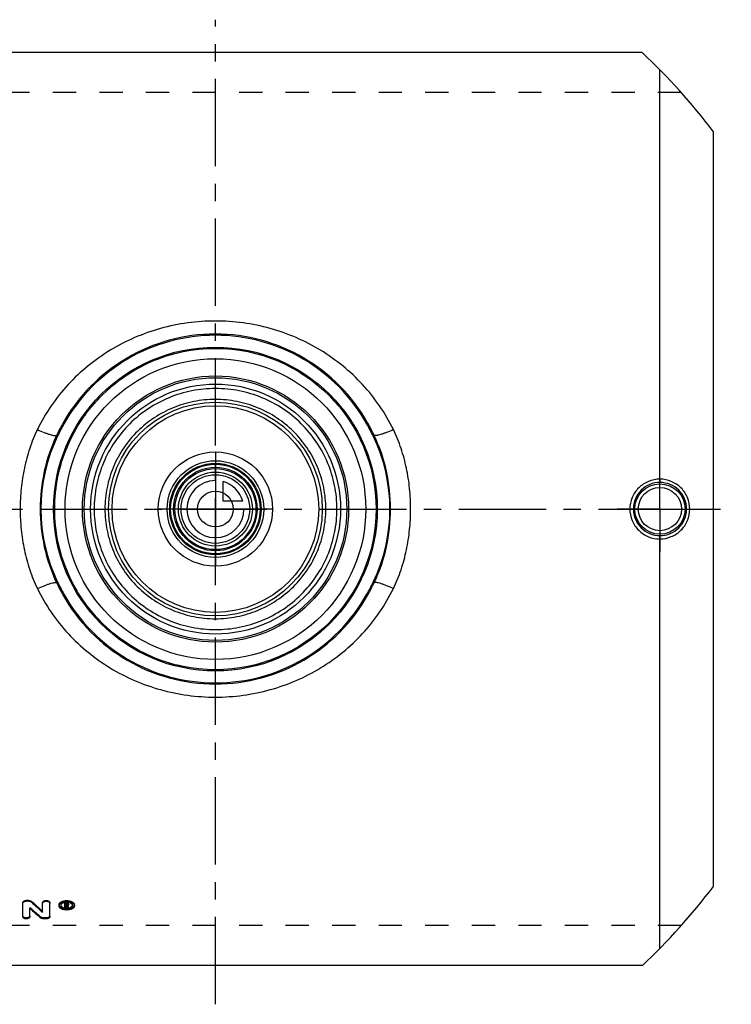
# Model space of a CAD drawing. Header units: millimetres. Extents: x 0 to 1000, y 0 to 1000.
# Tile 2 of 2: x 456 to 656, y 361 to 637. Entities that reach past the tile are written whole.
import ezdxf

# ---------------------------------------------------------------- set-up
doc = ezdxf.new("R2010")
doc.units = ezdxf.units.MM
doc.header["$LTSCALE"] = 65.185185
doc.linetypes.add('CENTER', pattern=[0.6, 0.375, -0.075, 0.075, -0.075])
doc.linetypes.add('HIDDEN', pattern=[0.2, 0.1, -0.1])
for name, color, linetype in [('ACHSEN_S', 7, 'CONTINUOUS'), ('FASEN', 7, 'CONTINUOUS'), ('KOERPER', 7, 'CONTINUOUS'), ('KONST.EL_MIT_GEO', 7, 'CONTINUOUS'), ('KONSTR_EL', 7, 'CONTINUOUS'), ('KURVEN', 7, 'CONTINUOUS')]:
    doc.layers.add(name, color=color, linetype=linetype)

msp = doc.modelspace()

# ---------------------------------------------------------------- linework, layer by layer
at = {"layer": 'ACHSEN_S', "color": 2, "linetype": 'CENTER'}
for p, q in [((511, 361.33), (511, 637.03)), ((344.5, 500), (655.5, 500))]:
    msp.add_line(p, q, dxfattribs=at)
at = {"layer": 'FASEN', "color": 7, "linetype": 'Continuous'}
for radius in [45, 42.11, 11.35, 10.35]:
    msp.add_circle((511, 500), radius, dxfattribs=at)
at = {"layer": 'KOERPER', "color": 2, "linetype": 'CENTER'}
for q in [(635.5, 512), (623.5, 500), (647.5, 500), (635.5, 488)]:
    msp.add_line((635.5, 500), q, dxfattribs=at)
at = {"layer": 'KOERPER', "color": 7, "linetype": 'Continuous'}
msp.add_circle((511, 500), 11.7, dxfattribs=at)
at = {"layer": 'KONST.EL_MIT_GEO', "color": 7, "linetype": 'Continuous'}
for p, q in [((635.5, 508.37), (635.5, 622.98)), ((468.57, 523.84), (468.28, 524)), ((553.43, 523.84), (553.72, 524)), ((635.5, 377.02), (635.5, 491.63)), ((468.57, 476.16), (468.28, 476)), ((553.43, 476.16), (553.72, 476)), ((457.04, 385.79), (457.04, 389.84)), ((458.69, 390.42), (458.03, 390.42)), ((458.03, 390.42), (458.03, 390.18)), ((458.69, 390.18), (458.03, 390.18)), ((458.69, 390.42), (458.69, 390.18)), ((459.53, 390.15), (459.53, 389.9)), ((462.62, 387.09), (462.62, 389.84)), ((464.61, 385.79), (464.61, 389.84)), ((467.2, 389.18), (467.2, 388.93)), ((469.27, 389.84), (468.85, 389.84)), ((468.85, 388.27), (468.85, 389.84)), ((469.27, 389.6), (468.85, 389.6)), ((469.27, 389.41), (469.18, 389.41)), ((469.18, 389.01), (469.18, 389.41)), ((469.27, 389.26), (469.18, 389.26)), ((469.27, 389.01), (469.18, 389.01)), ((469.29, 388.82), (469.18, 388.82)), ((469.18, 388.27), (469.18, 388.82)), ((469.27, 389.84), (469.27, 389.6)), ((469.27, 389.26), (469.27, 389.01)), ((469.52, 389.15), (469.52, 389.26)), ((469.85, 389.15), (469.85, 389.51)), ((471.5, 389.18), (471.5, 388.93)), ((459.02, 385.79), (459.02, 388.23)), ((469.18, 388.27), (468.85, 388.27)), ((469.84, 388.27), (469.5, 388.27)), ((469.84, 388.52), (469.84, 388.27)), ((463.61, 385.26), (462.95, 385.26))]:
    msp.add_line(p, q, dxfattribs=at)
at = {"layer": 'KONST.EL_MIT_GEO', "color": 8, "linetype": 'HIDDEN'}
for p, q in [((467.7, 389.18), (467.7, 388.93)), ((469.27, 389.65), (469.18, 389.65)), ((469.18, 389.65), (469.18, 389.41)), ((469.29, 389.07), (469.18, 389.07)), ((469.18, 389.01), (469.18, 388.82)), ((469.27, 389.6), (469.27, 389.41)), ((469.29, 389.07), (469.29, 388.82)), ((469.52, 389.51), (469.52, 389.26)), ((469.6, 389.13), (469.6, 388.88)), ((469.63, 389.07), (469.6, 389.13)), ((469.63, 389.06), (469.63, 389.07)), ((469.68, 388.93), (469.63, 389.06)), ((471, 389.18), (471, 388.93)), ((459.02, 388.47), (459.02, 388.23)), ((469.18, 388.52), (468.85, 388.52)), ((469.84, 388.52), (469.5, 388.52)), ((469.5, 388.52), (469.5, 388.27)), ((462.11, 385.76), (462.11, 385.51)), ((463.61, 385.51), (462.95, 385.51)), ((462.95, 385.51), (462.95, 385.26)), ((463.61, 385.51), (463.61, 385.26))]:
    msp.add_line(p, q, dxfattribs=at)
at = {"layer": 'KONST.EL_MIT_GEO', "color": 7, "linetype": 'Continuous'}
for centre, radius in [((511, 500), 45.33), ((511.04, 500), 37.27), ((511.04, 500), 36.77), ((511.04, 500), 35), ((511, 500), 29.93), ((511, 500), 28.93), ((511, 500), 13.53), ((511, 500), 12.53), ((511, 500), 5), ((635.5, 500), 7.05), ((635.5, 500), 6.05)]:
    msp.add_circle(centre, radius, dxfattribs=at)
at = {"layer": 'KONST.EL_MIT_GEO', "color": 8, "linetype": 'HIDDEN'}
msp.add_circle((511, 500), 45, dxfattribs=at)
at = {"layer": 'KONST.EL_MIT_GEO', "color": 7, "linetype": 'Continuous'}
for centre, radius, start, end in [((511, 500), 49, 29.3318, 150.6682), ((511, 500), 48.67, 29.3318, 150.6682), ((518.99, 495.52), 58.16, 150.6778, 154.4092), ((523.01, 493.27), 62.44, 150.6818, 154.1691), ((498.98, 493.26), 62.44, 25.8311, 29.3181), ((503, 495.52), 58.17, 25.5909, 29.3222), ((509.02, 500), 46.91, 154.1254, 205.8746), ((512.98, 500), 46.91, 334.1254, 25.8746), ((635.51, 500.01), 7.43, 89.7591, 180.0568), ((635.53, 500.01), 7.43, 359.943, 89.9452), ((635.51, 499.99), 7.43, 179.9432, 270.2409), ((635.53, 499.99), 7.43, 270.0548, 0.057), ((519, 504.48), 58.17, 205.591, 209.3222), ((523.02, 506.74), 62.44, 205.831, 209.3182), ((498.99, 506.73), 62.44, 330.6817, 334.1691), ((503.01, 504.48), 58.16, 330.6777, 334.4092), ((511, 500), 49, 209.3318, 330.6682), ((511, 500), 48.67, 209.3318, 330.6682), ((562.94, 501.05), 151.63, 227.0024, 228.5792), ((563.14, 500.77), 151.75, 226.9389, 228.5161), ((468.23, 388.93), 0.53, 173.0831, 180.198), ((469.32, 387.34), 2.55, 100.7385, 101.575), ((469.34, 387.22), 2.67, 95.8637, 100.7096), ((469.35, 387.11), 2.77, 93.5301, 95.8885), ((469.35, 387.06), 2.82, 88.8342, 93.5258), ((469.27, 389.69), 0.434, 269.9862, 273.3804), ((469.27, 389.45), 0.44, 270.1047, 273.5638), ((620.8, 447.56), 162.5, 201.1907, 201.3985), ((469.36, 389.49), 0.653, 292.0904, 295.6354), ((621.37, 447.65), 162.74, 201.1679, 201.3984), ((620.03, 447.51), 161.36, 201.2875, 201.4419), ((469.65, 389.26), 0.193, 0.0328, 8.8687), ((470.47, 388.93), 0.531, 359.8164, 6.9407), ((556.65, 496.11), 145.5, 227.8562, 229.4771), ((469.34, 391.06), 2.82, 262.0679, 264.3729), ((469.35, 391.15), 2.91, 264.3715, 268.875), ((469.35, 391.16), 2.92, 268.8678, 275.6289), ((469.39, 390.88), 2.64, 279.8689, 280.3326)]:
    msp.add_arc(centre, radius, start, end, dxfattribs=at)
at = {"layer": 'KONST.EL_MIT_GEO', "color": 8, "linetype": 'HIDDEN'}
for centre, radius, start, end in [((468.25, 389.18), 0.545, 179.9826, 192.905), ((620.22, 447.71), 161.93, 201.2336, 201.4417), ((469.43, 389.4), 0.0844, 339.4237, 0.034), ((470.46, 389.18), 0.545, 347.0767, 352.9671), ((470.45, 389.18), 0.549, 353.002, 0.0175), ((556.47, 496.39), 145.4, 227.9195, 229.5399), ((469.32, 390.92), 2.68, 259.9348, 261.5761), ((469.33, 390.99), 2.75, 261.5712, 262.0609), ((469.36, 391.03), 2.79, 275.627, 278.4271), ((469.38, 390.93), 2.69, 278.435, 279.8659)]:
    msp.add_arc(centre, radius, start, end, dxfattribs=at)
at = {"layer": 'KONST.EL_MIT_GEO', "color": 7, "linetype": 'Continuous'}
for points, knots in [([(511, 552.66), (508.41, 552.66), (503.23, 552.31), (495.62, 550.74), (488.33, 548.17), (481.49, 544.64), (475.22, 540.22), (469.63, 534.97), (464.85, 528.98), (462.27, 524.55), (461.15, 522.25)], [0, 0, 0, 0, 0.126417, 0.252452, 0.377861, 0.502611, 0.626876, 0.750965, 0.875235, 1, 1, 1, 1]), ([(560.85, 522.25), (559.73, 524.55), (557.15, 528.98), (552.37, 534.97), (546.78, 540.22), (540.51, 544.64), (533.67, 548.17), (526.38, 550.74), (518.77, 552.31), (513.59, 552.66), (511, 552.66)], [0, 0, 0, 0, 0.124766, 0.249038, 0.373125, 0.497386, 0.622134, 0.747543, 0.873579, 1, 1, 1, 1]), ([(545.04, 500), (545.04, 502.22), (544.6, 506.67), (542.63, 513.07), (539.44, 518.94), (535.19, 524.06), (530.02, 528.26), (524.12, 531.38), (517.71, 533.31), (511.04, 533.96), (504.37, 533.31), (497.96, 531.38), (492.06, 528.26), (486.89, 524.06), (482.64, 518.94), (479.45, 513.07), (477.48, 506.67), (477.04, 502.22), (477.04, 500)], [0, 0, 0, 0, 0.062741, 0.125342, 0.187743, 0.250004, 0.312262, 0.374658, 0.437256, 0.5, 0.562744, 0.625342, 0.687738, 0.749996, 0.812257, 0.874658, 0.937259, 1, 1, 1, 1]), ([(511, 530.7), (508.98, 530.7), (504.93, 530.3), (499.11, 528.55), (493.74, 525.71), (489.03, 521.89), (485.15, 517.23), (482.26, 511.88), (480.47, 506.07), (479.86, 500), (480.47, 493.93), (482.26, 488.12), (485.15, 482.77), (489.03, 478.11), (493.74, 474.29), (499.11, 471.45), (504.93, 469.7), (508.98, 469.3), (511, 469.3)], [0, 0, 0, 0, 0.062701, 0.125284, 0.187699, 0.25, 0.312302, 0.37472, 0.437302, 0.5, 0.562698, 0.62528, 0.687698, 0.75, 0.812301, 0.874716, 0.937299, 1, 1, 1, 1]), ([(511, 469.3), (513.02, 469.3), (517.07, 469.7), (522.89, 471.45), (528.26, 474.29), (532.97, 478.11), (536.85, 482.77), (539.74, 488.12), (541.53, 493.93), (542.14, 500), (541.53, 506.07), (539.74, 511.88), (536.85, 517.23), (532.97, 521.89), (528.26, 525.71), (522.89, 528.55), (517.07, 530.3), (513.02, 530.7), (511, 530.7)], [0, 0, 0, 0, 0.062701, 0.125284, 0.187699, 0.25, 0.312302, 0.37472, 0.437302, 0.5, 0.562698, 0.62528, 0.687698, 0.75, 0.812301, 0.874716, 0.937299, 1, 1, 1, 1]), ([(461.15, 522.25), (460.32, 520.54), (458.88, 517), (457.38, 511.45), (456.51, 505.76), (456.22, 500), (456.51, 494.24), (457.38, 488.55), (458.88, 483), (460.32, 479.46), (461.15, 477.75)], [0, 0, 0, 0, 0.12436, 0.249225, 0.3745, 0.5, 0.6255, 0.750775, 0.87564, 1, 1, 1, 1]), ([(461.15, 522.25), (461.77, 521.97), (462.69, 521.58), (463.87, 521.14), (464.65, 520.89), (465.32, 520.7), (465.86, 520.6), (466.25, 520.56), (466.47, 520.6), (466.54, 520.64)], [0, 0, 0, 0, 0.360356, 0.523442, 0.668447, 0.791135, 0.888159, 0.9575, 1, 1, 1, 1]), ([(560.85, 522.25), (560.23, 521.97), (559.31, 521.58), (558.13, 521.14), (557.35, 520.89), (556.68, 520.7), (556.14, 520.6), (555.75, 520.56), (555.53, 520.6), (555.46, 520.64)], [0, 0, 0, 0, 0.360356, 0.523442, 0.668447, 0.791135, 0.888159, 0.9575, 1, 1, 1, 1]), ([(560.85, 477.75), (561.68, 479.46), (563.12, 483), (564.62, 488.55), (565.49, 494.24), (565.78, 500), (565.49, 505.76), (564.62, 511.45), (563.12, 517), (561.68, 520.54), (560.85, 522.25)], [0, 0, 0, 0, 0.12436, 0.249225, 0.3745, 0.5, 0.6255, 0.750775, 0.87564, 1, 1, 1, 1]), ([(466.54, 520.64), (465, 517.44), (462.7, 510.66), (461.56, 500), (462.7, 489.34), (465, 482.56), (466.54, 479.36)], [0, 0, 0, 0, 0.249944, 0.5, 0.750056, 1, 1, 1, 1]), ([(466.82, 520.47), (466.75, 520.51), (466.67, 520.55), (466.57, 520.61), (466.54, 520.63), (466.54, 520.64)], [0, 0, 0, 0, 0.672618, 0.880519, 1, 1, 1, 1]), ([(555.18, 520.47), (555.25, 520.51), (555.33, 520.55), (555.43, 520.61), (555.46, 520.63), (555.46, 520.64)], [0, 0, 0, 0, 0.67262, 0.880521, 1, 1, 1, 1]), ([(555.46, 479.36), (557, 482.56), (559.3, 489.34), (560.44, 500), (559.3, 510.66), (557, 517.44), (555.46, 520.64)], [0, 0, 0, 0, 0.249944, 0.5, 0.750056, 1, 1, 1, 1]), ([(635.5, 508.37), (634.41, 508.37), (632.2, 507.94), (629.4, 506.08), (627.52, 503.3), (627.08, 501.09), (627.08, 500)], [0, 0, 0, 0, 0.250062, 0.500035, 0.749987, 1, 1, 1, 1]), ([(635.5, 508.37), (635.5, 508.26), (635.5, 508.09), (635.51, 507.87), (635.51, 507.73), (635.52, 507.62), (635.52, 507.53), (635.53, 507.47), (635.53, 507.44), (635.54, 507.44)], [0, 0, 0, 0, 0.374432, 0.542786, 0.691078, 0.814386, 0.908713, 0.971103, 1, 1, 1, 1]), ([(643.87, 500), (643.87, 501.09), (643.43, 503.29), (641.56, 506.07), (638.78, 507.92), (636.59, 508.37), (635.5, 508.37)], [0, 0, 0, 0, 0.250215, 0.500398, 0.750403, 1, 1, 1, 1]), ([(477.04, 500), (477.04, 497.78), (477.48, 493.33), (479.45, 486.93), (482.64, 481.06), (486.89, 475.94), (492.06, 471.74), (497.96, 468.62), (504.37, 466.69), (511.04, 466.04), (517.71, 466.69), (524.12, 468.62), (530.02, 471.74), (535.19, 475.94), (539.44, 481.06), (542.63, 486.93), (544.6, 493.33), (545.04, 497.78), (545.04, 500)], [0, 0, 0, 0, 0.062741, 0.125342, 0.187743, 0.250004, 0.312262, 0.374658, 0.437256, 0.5, 0.562744, 0.625342, 0.687738, 0.749996, 0.812257, 0.874658, 0.937259, 1, 1, 1, 1]), ([(627.08, 500), (627.08, 498.91), (627.52, 496.7), (629.4, 493.92), (632.2, 492.06), (634.41, 491.63), (635.5, 491.63)], [0, 0, 0, 0, 0.250013, 0.499965, 0.749938, 1, 1, 1, 1]), ([(635.5, 491.63), (636.59, 491.63), (638.78, 492.08), (641.56, 493.93), (643.43, 496.71), (643.87, 498.91), (643.87, 500)], [0, 0, 0, 0, 0.249596, 0.499602, 0.749784, 1, 1, 1, 1]), ([(635.5, 491.63), (635.5, 491.74), (635.5, 491.91), (635.51, 492.13), (635.51, 492.27), (635.52, 492.38), (635.52, 492.47), (635.53, 492.53), (635.53, 492.56), (635.54, 492.56)], [0, 0, 0, 0, 0.374432, 0.542786, 0.691077, 0.814386, 0.908712, 0.971102, 1, 1, 1, 1]), ([(461.15, 477.75), (461.77, 478.03), (462.69, 478.42), (463.87, 478.86), (464.65, 479.11), (465.32, 479.3), (465.86, 479.4), (466.25, 479.44), (466.47, 479.4), (466.54, 479.36)], [0, 0, 0, 0, 0.360356, 0.523442, 0.668447, 0.791135, 0.888159, 0.9575, 1, 1, 1, 1]), ([(461.15, 477.75), (462.27, 475.45), (464.85, 471.02), (469.63, 465.03), (475.22, 459.78), (481.49, 455.36), (488.33, 451.83), (495.62, 449.26), (503.23, 447.69), (508.41, 447.34), (511, 447.34)], [0, 0, 0, 0, 0.124766, 0.249039, 0.373125, 0.497386, 0.622134, 0.747543, 0.873579, 1, 1, 1, 1]), ([(466.82, 479.53), (466.75, 479.49), (466.67, 479.45), (466.57, 479.39), (466.54, 479.37), (466.54, 479.36)], [0, 0, 0, 0, 0.672619, 0.88052, 1, 1, 1, 1]), ([(511, 447.34), (513.59, 447.34), (518.77, 447.69), (526.38, 449.26), (533.67, 451.83), (540.51, 455.36), (546.78, 459.78), (552.37, 465.03), (557.15, 471.02), (559.73, 475.45), (560.85, 477.75)], [0, 0, 0, 0, 0.126417, 0.252452, 0.377861, 0.502611, 0.626876, 0.750965, 0.875235, 1, 1, 1, 1]), ([(555.18, 479.53), (555.25, 479.49), (555.33, 479.45), (555.43, 479.39), (555.46, 479.37), (555.46, 479.36)], [0, 0, 0, 0, 0.672618, 0.88052, 1, 1, 1, 1]), ([(560.85, 477.75), (560.23, 478.03), (559.31, 478.42), (558.13, 478.86), (557.35, 479.11), (556.68, 479.3), (556.14, 479.4), (555.75, 479.44), (555.53, 479.4), (555.46, 479.36)], [0, 0, 0, 0, 0.360356, 0.523442, 0.668447, 0.791136, 0.888159, 0.9575, 1, 1, 1, 1]), ([(457.04, 389.84), (457.04, 389.92), (457.11, 390.09), (457.34, 390.28), (457.66, 390.39), (457.91, 390.42), (458.03, 390.42)], [0, 0, 0, 0, 0.187354, 0.416565, 0.692708, 1, 1, 1, 1]), ([(457.04, 389.6), (457.04, 389.68), (457.11, 389.85), (457.34, 390.03), (457.66, 390.15), (457.91, 390.18), (458.03, 390.18)], [0, 0, 0, 0, 0.186827, 0.415607, 0.692873, 1, 1, 1, 1]), ([(458.69, 390.42), (458.86, 390.42), (459.16, 390.38), (459.43, 390.24), (459.53, 390.15)], [0, 0, 0, 0, 0.541433, 1, 1, 1, 1]), ([(458.69, 390.18), (458.86, 390.18), (459.16, 390.14), (459.43, 390), (459.53, 389.9)], [0, 0, 0, 0, 0.541787, 1, 1, 1, 1]), ([(462.62, 389.84), (462.62, 389.92), (462.69, 390.09), (462.93, 390.28), (463.24, 390.39), (463.62, 390.43), (463.98, 390.39), (464.3, 390.28), (464.54, 390.09), (464.61, 389.92), (464.61, 389.84)], [0, 0, 0, 0, 0.094816, 0.207654, 0.347736, 0.499724, 0.653253, 0.792172, 0.905518, 1, 1, 1, 1]), ([(462.62, 389.6), (462.62, 389.68), (462.69, 389.85), (462.92, 390.03), (463.24, 390.15), (463.61, 390.19), (463.99, 390.15), (464.31, 390.03), (464.54, 389.85), (464.61, 389.68), (464.61, 389.6)], [0, 0, 0, 0, 0.093411, 0.207786, 0.346431, 0.499988, 0.653562, 0.792217, 0.906586, 1, 1, 1, 1]), ([(467.2, 389.18), (467.2, 389.26), (467.23, 389.43), (467.36, 389.67), (467.57, 389.88), (467.95, 390.14), (468.55, 390.36), (469.35, 390.45), (470.15, 390.36), (470.76, 390.14), (471.14, 389.88), (471.34, 389.67), (471.47, 389.43), (471.5, 389.26), (471.5, 389.18)], [0, 0, 0, 0, 0.045111, 0.093667, 0.147901, 0.20846, 0.346915, 0.500006, 0.653101, 0.791564, 0.852191, 0.906365, 0.95495, 1, 1, 1, 1]), ([(467.2, 388.93), (467.2, 389.01), (467.23, 389.18), (467.36, 389.42), (467.57, 389.63), (467.94, 389.9), (468.55, 390.12), (469.35, 390.21), (470.16, 390.12), (470.76, 389.9), (471.14, 389.63), (471.34, 389.42), (471.47, 389.18), (471.5, 389.01), (471.5, 388.93)], [0, 0, 0, 0, 0.045106, 0.093618, 0.147696, 0.208212, 0.346645, 0.5, 0.653354, 0.791789, 0.852304, 0.906382, 0.954894, 1, 1, 1, 1]), ([(471.5, 388.93), (471.5, 388.85), (471.47, 388.68), (471.34, 388.45), (471.14, 388.24), (470.76, 387.98), (470.15, 387.77), (469.35, 387.69), (468.55, 387.77), (467.94, 387.98), (467.57, 388.24), (467.36, 388.45), (467.23, 388.68), (467.2, 388.85), (467.2, 388.93)], [0, 0, 0, 0, 0.045142, 0.093404, 0.147148, 0.207418, 0.345935, 0.5, 0.654064, 0.792582, 0.852852, 0.906596, 0.954859, 1, 1, 1, 1]), ([(467.89, 389.38), (467.87, 389.35), (467.78, 389.24), (467.72, 389.1), (467.7, 389)], [0, 0, 0, 0, 0.271224, 1, 1, 1, 1]), ([(467.7, 388.93), (467.7, 388.8), (467.81, 388.52), (468.2, 388.23), (468.73, 388.04), (469.35, 387.97), (469.97, 388.04), (470.5, 388.23), (470.89, 388.52), (471, 388.8), (471, 388.93)], [0, 0, 0, 0, 0.092586, 0.206441, 0.345455, 0.500001, 0.654545, 0.79356, 0.907415, 1, 1, 1, 1]), ([(467.71, 389.06), (467.72, 389.03), (467.76, 388.91), (467.83, 388.8), (467.9, 388.73)], [0, 0, 0, 0, 0.233642, 1, 1, 1, 1]), ([(468.8, 389.83), (468.62, 389.79), (468.29, 389.69), (468, 389.49), (467.89, 389.38)], [0, 0, 0, 0, 0.542729, 1, 1, 1, 1]), ([(469.27, 389.84), (469.34, 389.84), (469.48, 389.83), (469.67, 389.76), (469.81, 389.65), (469.85, 389.55), (469.85, 389.51)], [0, 0, 0, 0, 0.306007, 0.584431, 0.812701, 1, 1, 1, 1]), ([(469.27, 389.6), (469.3, 389.6), (469.41, 389.59), (469.52, 389.57), (469.6, 389.54)], [0, 0, 0, 0, 0.260285, 1, 1, 1, 1]), ([(469.41, 389.38), (469.4, 389.38), (469.35, 389.4), (469.3, 389.41), (469.27, 389.41)], [0, 0, 0, 0, 0.236549, 1, 1, 1, 1]), ([(469.29, 389.26), (469.31, 389.26), (469.38, 389.27), (469.45, 389.3), (469.48, 389.33)], [0, 0, 0, 0, 0.280965, 1, 1, 1, 1]), ([(469.29, 389.01), (469.35, 389.02), (469.44, 389.03), (469.52, 389.12), (469.52, 389.15)], [0, 0, 0, 0, 0.590458, 1, 1, 1, 1]), ([(470.81, 389.38), (470.66, 389.54), (470.19, 389.8), (469.69, 389.88), (469.41, 389.89)], [0, 0, 0, 0, 0.451993, 1, 1, 1, 1]), ([(469.52, 389.26), (469.51, 389.29), (469.49, 389.34), (469.44, 389.37), (469.41, 389.38)], [0, 0, 0, 0, 0.435886, 1, 1, 1, 1]), ([(469.6, 389.54), (469.62, 389.53), (469.7, 389.49), (469.78, 389.43), (469.81, 389.38)], [0, 0, 0, 0, 0.282538, 1, 1, 1, 1]), ([(469.84, 389.1), (469.83, 389.08), (469.79, 388.99), (469.71, 388.93), (469.64, 388.9)], [0, 0, 0, 0, 0.217158, 1, 1, 1, 1]), ([(471, 389), (470.99, 389.03), (470.96, 389.17), (470.88, 389.3), (470.81, 389.38)], [0, 0, 0, 0, 0.235146, 1, 1, 1, 1]), ([(470.81, 388.73), (470.83, 388.76), (470.91, 388.85), (470.97, 388.97), (470.99, 389.06)], [0, 0, 0, 0, 0.267083, 1, 1, 1, 1]), ([(467.9, 388.73), (468.01, 388.62), (468.32, 388.42), (468.66, 388.32), (468.85, 388.29)], [0, 0, 0, 0, 0.451373, 1, 1, 1, 1]), ([(469.86, 388.29), (470.05, 388.32), (470.39, 388.42), (470.7, 388.62), (470.81, 388.73)], [0, 0, 0, 0, 0.549623, 1, 1, 1, 1]), ([(459.02, 385.79), (459.02, 385.72), (458.95, 385.55), (458.72, 385.39), (458.4, 385.28), (458.03, 385.25), (457.66, 385.28), (457.35, 385.39), (457.11, 385.55), (457.04, 385.72), (457.04, 385.79)], [0, 0, 0, 0, 0.089193, 0.202321, 0.342832, 0.499988, 0.657162, 0.797682, 0.910804, 1, 1, 1, 1]), ([(462.95, 385.26), (462.79, 385.26), (462.5, 385.3), (462.22, 385.42), (462.11, 385.51)], [0, 0, 0, 0, 0.54614, 1, 1, 1, 1]), ([(464.61, 385.79), (464.61, 385.75), (464.59, 385.68), (464.48, 385.49), (464.13, 385.3), (463.8, 385.26), (463.61, 385.26)], [0, 0, 0, 0, 0.086873, 0.181111, 0.53987, 1, 1, 1, 1])]:
    msp.add_open_spline(points, degree=3, knots=knots, dxfattribs=at)
at = {"layer": 'KONST.EL_MIT_GEO', "color": 8, "linetype": 'HIDDEN'}
for points, knots in [([(471.5, 389.18), (471.5, 389.1), (471.47, 388.93), (471.34, 388.69), (471.14, 388.48), (470.76, 388.23), (470.15, 388.02), (469.35, 387.93), (468.55, 388.02), (467.95, 388.23), (467.57, 388.48), (467.36, 388.69), (467.23, 388.93), (467.2, 389.1), (467.2, 389.18)], [0, 0, 0, 0, 0.045142, 0.093417, 0.147269, 0.207535, 0.346059, 0.500006, 0.653955, 0.792487, 0.852821, 0.906613, 0.954918, 1, 1, 1, 1]), ([(471, 389.18), (471, 389.31), (470.89, 389.59), (470.5, 389.89), (469.97, 390.09), (469.35, 390.15), (468.74, 390.09), (468.2, 389.89), (467.87, 389.63), (467.72, 389.37), (467.7, 389.24), (467.7, 389.18)], [0, 0, 0, 0, 0.09325, 0.206934, 0.345792, 0.499444, 0.652314, 0.791917, 0.905147, 0.954495, 1, 1, 1, 1]), ([(469.52, 389.51), (469.52, 389.55), (469.46, 389.61), (469.36, 389.64), (469.3, 389.65), (469.27, 389.65)], [0, 0, 0, 0, 0.405172, 0.692037, 1, 1, 1, 1]), ([(469.85, 389.4), (469.85, 389.34), (469.78, 389.22), (469.67, 389.16), (469.6, 389.13)], [0, 0, 0, 0, 0.432863, 1, 1, 1, 1]), ([(459.02, 386.04), (459.02, 385.97), (458.95, 385.81), (458.72, 385.64), (458.4, 385.54), (458.03, 385.5), (457.66, 385.54), (457.35, 385.64), (457.11, 385.81), (457.04, 385.97), (457.04, 386.04)], [0, 0, 0, 0, 0.090457, 0.202045, 0.344046, 0.499718, 0.656969, 0.797796, 0.909885, 1, 1, 1, 1]), ([(464.61, 386.04), (464.61, 386.01), (464.59, 385.93), (464.48, 385.74), (464.13, 385.56), (463.8, 385.51), (463.61, 385.51)], [0, 0, 0, 0, 0.087574, 0.181419, 0.540378, 1, 1, 1, 1]), ([(462.95, 385.51), (462.79, 385.51), (462.5, 385.55), (462.22, 385.67), (462.11, 385.76)], [0, 0, 0, 0, 0.546048, 1, 1, 1, 1])]:
    msp.add_open_spline(points, degree=3, knots=knots, dxfattribs=at)
for points in [[(469.48, 389.33), (469.49, 389.34), (469.5, 389.35), (469.5, 389.36)], [(469.5, 389.36), (469.51, 389.36), (469.51, 389.36), (469.51, 389.37)]]:
    msp.add_open_spline(points, degree=3, dxfattribs=at)
at = {"layer": 'KONST.EL_MIT_GEO', "color": 7, "linetype": 'Continuous'}
for points in [[(469.81, 389.38), (469.83, 389.35), (469.84, 389.32), (469.84, 389.29)], [(469.85, 389.15), (469.85, 389.14), (469.84, 389.12), (469.84, 389.1)]]:
    msp.add_open_spline(points, degree=3, dxfattribs=at)
at = {"layer": 'KONSTR_EL', "color": 7, "linetype": 'Continuous'}
for p, q in [((630.49, 627.85), (391.51, 627.85)), ((650.5, 394.34), (650.5, 605.66)), ((630.49, 372.15), (391.51, 372.15))]:
    msp.add_line(p, q, dxfattribs=at)
at = {"layer": 'KONSTR_EL', "color": 8, "linetype": 'HIDDEN'}
for p, q in [((641.48, 616.62), (380.52, 616.62)), ((641.48, 383.38), (380.52, 383.38))]:
    msp.add_line(p, q, dxfattribs=at)
at = {"layer": 'KONSTR_EL', "color": 7, "linetype": 'Continuous'}
for start, end in [(37.1419, 46.9357), (313.0643, 322.8581)]:
    msp.add_arc((511, 500), 175, start, end, dxfattribs=at)
at = {"layer": 'KURVEN', "color": 40, "linetype": 'Continuous'}
for p, q in [((511, 516), (511, 484)), ((513.2, 502.2), (513.2, 507.69)), ((518.69, 502.2), (513.2, 502.2)), ((527, 500), (495, 500))]:
    msp.add_line(p, q, dxfattribs=at)
for radius in [16, 12.8, 9.6]:
    msp.add_circle((511, 500), radius, dxfattribs=at)
for start, end in [(90, 360), (15.962, 74.038)]:
    msp.add_arc((511, 500), 8, start, end, dxfattribs=at)

doc.saveas('drawing.dxf')
